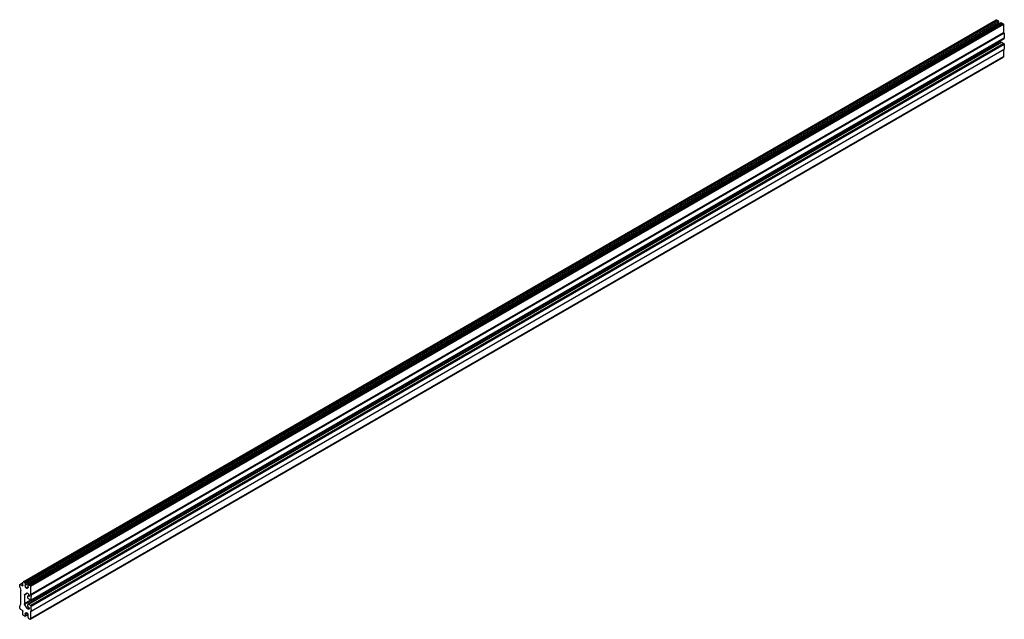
# Model space of a CAD drawing. Header units: millimetres. Extents: x 212 to 1643, y 859 to 1730.
import ezdxf

# ---------------------------------------------------------------- set-up
doc = ezdxf.new("R2010")
doc.units = ezdxf.units.MM
doc.header["$LTSCALE"] = 168.372584
doc.layers.get('0').update_dxf_attribs({"linetype": 'CONTINUOUS'})

msp = doc.modelspace()

# ---------------------------------------------------------------- linework, layer by layer
at = {"color": 7}
for p, q in [((216.8, 913.6), (1631, 1730.1)), ((217.3, 913.6), (1631.5, 1730.1)), ((1633.5, 1729), (219.3, 912.5)), ((220, 911.2), (1634.2, 1727.7)), ((1634.2, 1724.9), (220, 908.4)), ((224.2, 909.4), (1638.4, 1725.9)), ((224.7, 909.3), (1638.9, 1725.8)), ((1640.9, 1724.7), (226.7, 908.2)), ((227.4, 907), (1641.6, 1723.5)), ((1631.5, 1730.1), (1633.5, 1729)), ((1634.2, 1727.7), (1634.2, 1724.9)), ((1638.9, 1725.8), (1640.9, 1724.7)), ((1641.6, 1723.5), (1641.6, 1711.4)), ((227.4, 895), (1641.6, 1711.4)), ((228.4, 886.6), (1642.6, 1703.1)), ((1642.8, 1710.8), (228.6, 894.3)), ((1642.8, 1703.5), (228.6, 887.1)), ((1642.8, 1710.8), (1641.6, 1711.4)), ((1642.8, 1710.8), (1642.8, 1708.5)), ((1642.8, 1708.5), (1642.8, 1703.5)), ((219.2, 880.9), (1633.4, 1697.3)), ((1638.3, 1697.8), (224.1, 881.3)), ((224.6, 881.2), (1638.8, 1697.7)), ((1642.1, 1695.8), (227.9, 879.3)), ((228.6, 878.1), (1642.8, 1694.6)), ((1633.3, 1697.4), (1634.4, 1695.5)), ((1638.8, 1697.7), (1642.1, 1695.8)), ((1642.8, 1694.6), (1642.8, 1689.7)), ((1642.8, 1689.7), (1642.8, 1687.4)), ((227.2, 859.2), (1641.4, 1675.7)), ((1641.6, 1676.1), (227.4, 859.6)), ((228.6, 871), (1642.8, 1687.4)), ((1641.6, 1686.7), (1641.6, 1676.1)), ((211.9, 906.4), (211.9, 909.4)), ((212.1, 909.8), (216.6, 912.5)), ((212.6, 909.8), (216.6, 912.1)), ((212.6, 909.8), (215.9, 907.9)), ((216.6, 908.3), (215.9, 907.9)), ((216.6, 908.3), (216.6, 913.2)), ((217.3, 913.6), (219.3, 912.5)), ((220, 911.2), (220, 908.4)), ((221.1, 905), (224, 906.7)), ((222.9, 904), (223.1, 904.1)), ((223.1, 904.1), (222.9, 904)), ((224, 906.1), (224, 908.9)), ((224.7, 909.3), (226.7, 908.2)), ((227.4, 907), (227.4, 895)), ((213.3, 882), (213.3, 900.8)), ((218.9, 894.8), (222.9, 897)), ((218.9, 894.8), (218.9, 881.6)), ((219.1, 895.2), (222.7, 897.3)), ((224.6, 896.1), (222.8, 897.1)), ((223.9, 889.8), (223.9, 893)), ((224.1, 893.4), (225.7, 894.4)), ((224.6, 893.4), (225.9, 894.1)), ((224.6, 893.4), (225.7, 892.8)), ((227.9, 886.7), (224.6, 888.6)), ((224.9, 895.8), (225.9, 894)), ((226, 893), (225.7, 892.8)), ((226, 893), (226, 893.7)), ((228.6, 894.3), (227.4, 895)), ((228.6, 894.3), (228.6, 892)), ((228.6, 887.1), (228.6, 892)), ((211.9, 875.1), (211.9, 878.1)), ((215.9, 872), (212.6, 873.9)), ((227.9, 886.7), (218.9, 881.6)), ((222.5, 875), (219.1, 880.9)), ((224.8, 876.3), (222.5, 875)), ((222.8, 874.7), (224.9, 876)), ((222.8, 874.7), (224.6, 873.7)), ((223.9, 877.6), (223.9, 880.8)), ((224.6, 881.2), (227.9, 879.3)), ((225.7, 875.8), (224.6, 876.4)), ((224.8, 873.8), (224.6, 873.7)), ((226.1, 874.4), (224.9, 873.7)), ((226, 874.5), (226, 875.2)), ((228.6, 873.2), (228.6, 878.1)), ((228.6, 873.2), (228.6, 871)), ((216.6, 865.8), (216.6, 870.7)), ((219.3, 863.5), (217.3, 864.6)), ((219.8, 863.4), (223.8, 865.8)), ((220, 866.7), (222.6, 868.3)), ((220, 866.7), (220, 863.9)), ((223.8, 866.1), (220, 863.9)), ((220.9, 868.7), (221.1, 868.8)), ((224, 861.6), (224, 864.4)), ((226.7, 859.2), (224.7, 860.3)), ((227.4, 871.6), (227.4, 859.6)), ((227.4, 871.6), (228.6, 871))]:
    msp.add_line(p, q, dxfattribs=at)
for points in [[(211.9, 906.4), (211.9, 906.2), (212, 906), (212, 905.9)], [(222.5, 897.2), (222.6, 897.2), (222.7, 897.2), (222.8, 897.1)], [(224.6, 896.1), (224.7, 896), (224.8, 895.9), (224.9, 895.8)], [(225.9, 894), (226, 893.9), (226, 893.8), (226, 893.7)], [(212, 878.4), (212, 878.4), (211.9, 878.3), (211.9, 878.1)], [(222.8, 874.7), (222.7, 874.8), (222.6, 874.9), (222.5, 875)], [(224.9, 873.7), (224.8, 873.6), (224.7, 873.6), (224.6, 873.7)], [(226, 874.5), (226, 874.4), (226, 874.3), (225.9, 874.3)]]:
    msp.add_lwpolyline(points, dxfattribs=at)
for points, knots in [([(1631, 1730.2), (1631, 1730.2), (1631.2, 1730.2), (1631.3, 1730), (1631.4, 1729.9)], [0, 0, 0, 0, 0.337566, 1, 1, 1, 1]), ([(1638.4, 1725.9), (1638.4, 1725.9), (1638.6, 1725.9), (1638.7, 1725.8), (1638.8, 1725.7)], [0, 0, 0, 0, 0.337566, 1, 1, 1, 1]), ([(1642.8, 1703.6), (1642.8, 1703.5), (1642.8, 1703.3), (1642.7, 1703.1), (1642.6, 1703.1)], [0, 0, 0, 0, 0.55288, 1, 1, 1, 1]), ([(1638.3, 1697.8), (1638.3, 1697.8), (1638.5, 1697.8), (1638.6, 1697.7), (1638.7, 1697.6)], [0, 0, 0, 0, 0.337566, 1, 1, 1, 1]), ([(1641.6, 1676.1), (1641.6, 1676), (1641.5, 1675.8), (1641.5, 1675.6), (1641.4, 1675.6)], [0, 0, 0, 0, 0.55288, 1, 1, 1, 1]), ([(212.1, 909.9), (212, 909.9), (211.9, 909.7), (212, 909.6), (212.1, 909.5)], [0, 0, 0, 0, 0.337564, 1, 1, 1, 1]), ([(212, 905.9), (212.2, 905.5), (212.9, 903.9), (213.3, 902.1), (213.3, 900.8)], [0, 0, 0, 0, 0.267215, 1, 1, 1, 1]), ([(212.6, 909.8), (212.5, 909.8), (212.3, 909.9), (212.1, 909.9), (212.1, 909.9)], [0, 0, 0, 0, 0.552876, 1, 1, 1, 1]), ([(216.4, 907.8), (216.4, 907.7), (216.2, 907.8), (216.1, 907.9), (216.1, 908)], [0, 0, 0, 0, 0.337566, 1, 1, 1, 1]), ([(216.6, 908.3), (216.6, 908.2), (216.6, 908), (216.5, 907.8), (216.4, 907.8)], [0, 0, 0, 0, 0.55288, 1, 1, 1, 1]), ([(216.8, 913.7), (216.7, 913.7), (216.7, 913.5), (216.8, 913.3), (216.8, 913.3)], [0, 0, 0, 0, 0.337564, 1, 1, 1, 1]), ([(217.3, 913.6), (217.2, 913.6), (217.1, 913.7), (216.9, 913.7), (216.8, 913.7)], [0, 0, 0, 0, 0.552876, 1, 1, 1, 1]), ([(221.1, 905), (220.6, 905.8), (220.1, 906.9), (220, 908.1), (220, 908.4)], [0, 0, 0, 0, 0.771205, 1, 1, 1, 1]), ([(222.9, 904), (222.7, 903.9), (222, 903.9), (221.4, 904.6), (221.1, 905)], [0, 0, 0, 0, 0.19486, 1, 1, 1, 1]), ([(224, 906.1), (224, 905.8), (224, 905.1), (223.6, 904.4), (223.1, 904.1)], [0, 0, 0, 0, 0.295357, 1, 1, 1, 1]), ([(224.2, 909.4), (224.1, 909.4), (224.1, 909.2), (224.2, 909.1), (224.2, 909)], [0, 0, 0, 0, 0.337564, 1, 1, 1, 1]), ([(224.7, 909.3), (224.6, 909.4), (224.5, 909.4), (224.3, 909.5), (224.2, 909.4)], [0, 0, 0, 0, 0.552876, 1, 1, 1, 1]), ([(218.9, 894.8), (218.9, 894.9), (219, 895), (219.1, 895.2), (219.1, 895.2)], [0, 0, 0, 0, 0.554048, 1, 1, 1, 1]), ([(224.1, 893.5), (224, 893.5), (224, 893.4), (224, 893.3), (224, 893.3)], [0, 0, 0, 0, 0.406749, 1, 1, 1, 1]), ([(224, 893.3), (224, 893.2), (224, 893.2), (224.1, 893.1), (224.1, 893.1)], [0, 0, 0, 0, 0.447612, 1, 1, 1, 1]), ([(224.6, 893.4), (224.5, 893.4), (224.4, 893.5), (224.1, 893.5), (224.1, 893.5)], [0, 0, 0, 0, 0.552876, 1, 1, 1, 1]), ([(225.9, 892.8), (225.9, 892.8), (225.8, 892.7), (225.7, 892.8), (225.7, 892.8)], [0, 0, 0, 0, 0.473706, 1, 1, 1, 1]), ([(226, 893), (226, 892.9), (226, 892.9), (225.9, 892.8), (225.9, 892.8)], [0, 0, 0, 0, 0.526296, 1, 1, 1, 1]), ([(213.3, 882), (213.3, 881.7), (213.2, 880.4), (212.7, 879.1), (212, 878.4)], [0, 0, 0, 0, 0.28857, 1, 1, 1, 1]), ([(224.1, 881.3), (224, 881.3), (224, 881.1), (224.1, 881), (224.1, 880.9)], [0, 0, 0, 0, 0.337564, 1, 1, 1, 1]), ([(224.6, 881.2), (224.5, 881.3), (224.4, 881.3), (224.1, 881.4), (224.1, 881.3)], [0, 0, 0, 0, 0.552876, 1, 1, 1, 1]), ([(224.2, 876.7), (224.3, 876.7), (224.3, 876.7), (224.4, 876.7), (224.4, 876.7)], [0, 0, 0, 0, 0.477949, 1, 1, 1, 1]), ([(227.9, 886.7), (227.9, 886.6), (228.1, 886.6), (228.3, 886.5), (228.4, 886.6)], [0, 0, 0, 0, 0.552876, 1, 1, 1, 1]), ([(228.4, 886.6), (228.4, 886.6), (228.5, 886.8), (228.4, 886.9), (228.4, 887)], [0, 0, 0, 0, 0.337564, 1, 1, 1, 1]), ([(219.3, 863.5), (219.4, 863.4), (219.5, 863.4), (219.7, 863.3), (219.8, 863.4)], [0, 0, 0, 0, 0.552876, 1, 1, 1, 1]), ([(219.8, 863.4), (219.8, 863.4), (219.9, 863.6), (219.8, 863.7), (219.8, 863.8)], [0, 0, 0, 0, 0.337564, 1, 1, 1, 1]), ([(220, 866.7), (220, 867), (220, 867.7), (220.4, 868.5), (220.9, 868.7)], [0, 0, 0, 0, 0.295495, 1, 1, 1, 1]), ([(221.1, 868.8), (221.4, 868.9), (221.8, 868.8), (222.2, 868.5), (222.3, 868.5)], [0, 0, 0, 0, 0.695805, 1, 1, 1, 1]), ([(222.9, 867.8), (223.4, 867), (223.9, 865.9), (224, 864.7), (224, 864.4)], [0, 0, 0, 0, 0.771239, 1, 1, 1, 1]), ([(226.7, 859.2), (226.7, 859.2), (226.9, 859.1), (227.1, 859.1), (227.2, 859.1)], [0, 0, 0, 0, 0.552876, 1, 1, 1, 1]), ([(227.2, 859.1), (227.2, 859.1), (227.3, 859.3), (227.2, 859.5), (227.2, 859.6)], [0, 0, 0, 0, 0.337564, 1, 1, 1, 1])]:
    msp.add_open_spline(points, degree=3, knots=knots, dxfattribs=at)
for points in [[(1633.5, 1729), (1633.8, 1728.8), (1634.3, 1728.3), (1634, 1728)], [(1634.2, 1724.9), (1634.2, 1724.4), (1634.3, 1724), (1634.4, 1723.5)], [(1640.9, 1724.7), (1641.2, 1724.5), (1641.6, 1724), (1641.4, 1723.8)], [(1642.1, 1695.8), (1642.4, 1695.7), (1642.8, 1695.1), (1642.6, 1694.9)], [(220, 911.2), (220, 911.6), (219.8, 912.3), (219.4, 912.2)], [(227.4, 907), (227.4, 907.3), (227.1, 908), (226.8, 907.9)], [(223.9, 889.8), (223.9, 889.4), (224.1, 888.8), (224.4, 888.9)], [(211.9, 875.1), (211.9, 874.7), (212.1, 874.1), (212.4, 874.2)], [(219.1, 880.9), (219, 881.1), (218.9, 881.3), (218.9, 881.6)], [(223.9, 877.6), (223.9, 877.3), (224, 876.9), (224.2, 876.7)], [(225.7, 875.8), (225.9, 875.7), (226, 875.4), (226, 875.2)], [(228.6, 878.1), (228.6, 878.5), (228.4, 879.1), (228, 879)], [(215.9, 872), (216.2, 871.8), (216.7, 871.3), (216.4, 871)], [(216.6, 865.8), (216.6, 865.5), (216.8, 864.8), (217.2, 864.9)], [(222.3, 868.5), (222.5, 868.3), (222.7, 868), (222.9, 867.8)], [(224, 861.6), (224, 861.2), (224.2, 860.5), (224.6, 860.7)]]:
    msp.add_open_spline(points, degree=3, dxfattribs=at)

doc.saveas('drawing.dxf')
